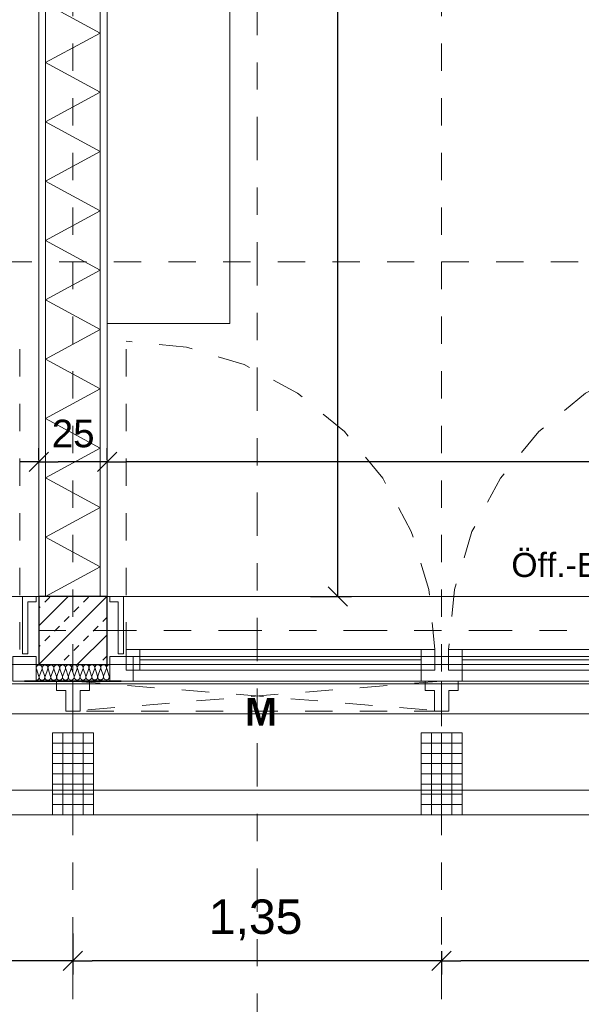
# Model space of a CAD drawing. Header units: metres. Extents: x -45.2 to 14.3, y -31.8 to 10.2.
# Tile 90 of 148: x -8.3 to -6.2, y -23 to -19.4. Entities that reach past the tile are written whole.
import ezdxf

# ---------------------------------------------------------------- set-up
doc = ezdxf.new("R2010")
doc.units = ezdxf.units.M
doc.header["$LTSCALE"] = 0.05
for name, pattern in [('1600.2032', [1.6, 0.8, -0.8]), ('Achsen 01', [5.291531, 3.175, -1.058062, 0.352704, -0.705764]), ('gestrichelt - 01', [2, 1, -1]), ('ISO-07 Punktiert', [0.889, 0.127, -0.762]), ('Raster 01', [2, 1, -1]), ('VW-01 Strichlinie kurz', [2, 1, -1])]:
    doc.linetypes.add(name, pattern=pattern)
doc.layers.get('0').update_dxf_attribs({"lineweight": 25})
for name, color, linetype, lineweight, true_color in [('013_Beton und Stahlbetonarbeiten-000 Brüstung', 7, 'Continuous', 9, 0xa6a6a6), ('014_Fassadenarbeiten-000 Aufsicht Betonfertigteile', 7, 'Continuous', 9, 0xc0c0c0), ('014_Fassadenarbeiten-330 mineralische Dämmung', 7, 'Continuous', 9, 0x666666), ('030_Sonnenschutzarbeiten-Bemassung', 7, 'Continuous', 13, 0xff6633), ('030_Sonnenschutzarbeiten-Grundriss', 7, 'Continuous', 13, 0x555555), ('031_Metallbauarbeiten-330 Aufsicht Metallbauarbeiten', 7, 'Continuous', 9, 0xa6a6a6), ('032_Metallarbeiten-Fenster', 7, 'Continuous', 13, 0x444444), ('032_Metallarbeiten-Öffnungsbegrenzer', 7, 'Continuous', 13, 0x444444), ('039_Trockenbauarbeiten-340 Dämmung', 7, 'Continuous', 9, 0xc0c0c0), ('AV1-Achsen', 1, 'Achsen 01', 18, 0xff0000), ('AV1-Einrichtung', 7, 'Continuous', 9, 0xa6a6a6), ('AV1-Raster', 7, 'Raster 01', 9, 0xa6a6a6)]:
    doc.layers.add(name, color=color, linetype=linetype, lineweight=lineweight, true_color=true_color)
for name, color, linetype, lineweight in [('013_Beton und Stahlbetonarbeiten-000 Unterzüge', 7, 'ISO-07 Punktiert', 13), ('013_Beton und Stahlbetonarbeiten-330 Außenstützen', 7, 'Continuous', 25), ('014_Fassadenarbeiten-330 Betonfertigteile vertikal', 7, 'Continuous', 9), ('027_Tischlerarbeiten-330 Innenfensterbänke', 7, 'Continuous', 9), ('030_Sonnenschutzarbeiten-Kasten+Behang', 7, 'Continuous', 5), ('030_Sonnenschutzarbeiten-Motor', 7, 'Continuous', 5), ('039_Trockenbauarbeiten-340 Gipskarton', 7, 'Continuous', 9), ('AV1-Einrichtung Bemaßung', 7, 'Continuous', 9), ('AV1-Schnitt Achsen', 7, 'Achsen 01', 18)]:
    doc.layers.add(name, color=color, linetype=linetype, lineweight=lineweight)
doc.styles.add('Arial', font='arial.ttf')
doc.styles.add('Arial (bold)', font='arialbd.ttf')

msp = doc.modelspace()

# ---------------------------------------------------------------- linework, layer by layer
at = {"color": 0, "linetype": 'Continuous', "lineweight": 15}
for p, q in [((-8.1896, -20.9466), (-8.2604, -21.0173)), ((-8.2604, -21.0173), (-8.1896, -20.9466)), ((-7.9396, -20.9466), (-8.0104, -21.0173)), ((-8.0104, -21.0173), (-7.9396, -20.9466)), ((-7.0946, -21.5104), (-7.1654, -21.4396)), ((-8.0646, -22.7746), (-8.1354, -22.8454)), ((-8.1354, -22.8454), (-8.0646, -22.7746)), ((-6.7146, -22.7746), (-6.7854, -22.8454)), ((-6.7854, -22.8454), (-6.7146, -22.7746))]:
    msp.add_line(p, q, dxfattribs=at)
at = {"color": 0, "linetype": 'ByBlock', "lineweight": -2}
for p, q in [((-8.225, -20.982), (-8.2957, -20.982)), ((-8.225, -20.982), (-8.1543, -20.982)), ((-7.975, -20.982), (-8.0457, -20.982)), ((-7.975, -20.982), (-7.9043, -20.982)), ((-7.13, -21.475), (-7.13, -21.4043)), ((-8.1, -22.81), (-8.1707, -22.81)), ((-8.1, -22.81), (-8.0293, -22.81)), ((-6.75, -22.81), (-6.8207, -22.81)), ((-6.75, -22.81), (-6.6793, -22.81))]:
    msp.add_line(p, q, dxfattribs=at)
at = {"layer": '013_Beton und Stahlbetonarbeiten-000 Brüstung'}
for points in [[(-10.675, -21.725), (-10.675, -21.475), (-8.225, -21.475), (-8.225, -21.725)], [(-7.975, -21.725), (-7.975, -21.475), (-5.525, -21.475), (-5.525, -21.725)]]:
    msp.add_lwpolyline(points, close=True, dxfattribs=at)
at = {"layer": '013_Beton und Stahlbetonarbeiten-000 Unterzüge', "linetype": 'VW-01 Strichlinie kurz'}
for points in [[(-10.675, -21.725), (-10.675, -21.475), (-8.225, -21.475), (-8.225, -21.725)], [(-7.975, -21.725), (-7.975, -21.475), (-5.525, -21.475), (-5.525, -21.725)]]:
    msp.add_lwpolyline(points, close=True, dxfattribs=at)
at = {"layer": '013_Beton und Stahlbetonarbeiten-330 Außenstützen', "color": 251, "linetype": 'Continuous', "lineweight": 13, "true_color": 0x4c4c4c}
for p, q in [((-7.9758, -21.475), (-8.225, -21.7242)), ((-8.1172, -21.475), (-8.225, -21.5828)), ((-8.2024, -21.496), (-8.1848, -21.4784)), ((-8.061, -21.496), (-8.0433, -21.4784)), ((-8.225, -21.5186), (-8.2201, -21.5137)), ((-8.0964, -21.5314), (-8.0787, -21.5137)), ((-8.1317, -21.5668), (-8.1141, -21.5491)), ((-7.9903, -21.5668), (-7.975, -21.5515)), ((-8.1671, -21.6021), (-8.1494, -21.5844)), ((-8.0257, -21.6021), (-8.008, -21.5844)), ((-8.2024, -21.6375), (-8.1848, -21.6198)), ((-7.975, -21.6156), (-8.0844, -21.725)), ((-8.061, -21.6375), (-8.0433, -21.6198)), ((-8.225, -21.66), (-8.2201, -21.6551)), ((-8.0964, -21.6728), (-8.0787, -21.6551)), ((-8.1317, -21.7082), (-8.1141, -21.6905)), ((-7.9903, -21.7082), (-7.975, -21.6929))]:
    msp.add_line(p, q, dxfattribs=at)
at = {"layer": '013_Beton und Stahlbetonarbeiten-330 Außenstützen'}
msp.add_lwpolyline([(-7.975, -21.475), (-8.225, -21.475), (-8.225, -21.725), (-7.975, -21.725)], close=True, dxfattribs=at)
at = {"layer": '014_Fassadenarbeiten-000 Aufsicht Betonfertigteile'}
msp.add_lwpolyline([(-39.455, -21.905), (0.305, -21.905), (0.675, -22.275), (-39.825, -22.275)], close=True, dxfattribs=at)
at = {"layer": '014_Fassadenarbeiten-330 Betonfertigteile vertikal', "color": 8, "linetype": 'Continuous', "lineweight": 9, "true_color": 0x808080}
for p, q in [((-8.1375, -21.975), (-8.1375, -22.275)), ((-8.1, -21.975), (-8.1, -22.275)), ((-8.0625, -21.975), (-8.0625, -22.275)), ((-6.7875, -21.975), (-6.7875, -22.275)), ((-6.75, -21.975), (-6.75, -22.275)), ((-6.7125, -21.975), (-6.7125, -22.275))]:
    msp.add_line(p, q, dxfattribs=at)
at = {"layer": '014_Fassadenarbeiten-330 Betonfertigteile vertikal', "color": 8, "linetype": 'Continuous', "lineweight": 13, "true_color": 0x808080}
for p, q in [((-8.175, -22.0125), (-8.025, -22.0125)), ((-6.825, -22.0125), (-6.675, -22.0125)), ((-8.175, -22.05), (-8.025, -22.05)), ((-6.825, -22.05), (-6.675, -22.05)), ((-8.175, -22.0875), (-8.025, -22.0875)), ((-6.825, -22.0875), (-6.675, -22.0875)), ((-8.175, -22.125), (-8.025, -22.125)), ((-6.825, -22.125), (-6.675, -22.125)), ((-8.175, -22.1625), (-8.025, -22.1625)), ((-6.825, -22.1625), (-6.675, -22.1625)), ((-8.175, -22.2), (-8.025, -22.2)), ((-6.825, -22.2), (-6.675, -22.2)), ((-8.175, -22.2375), (-8.025, -22.2375)), ((-6.825, -22.2375), (-6.675, -22.2375))]:
    msp.add_line(p, q, dxfattribs=at)
at = {"layer": '014_Fassadenarbeiten-330 Betonfertigteile vertikal'}
for points in [[(-8.025, -21.975), (-8.175, -21.975), (-8.175, -22.275), (-8.025, -22.275)], [(-6.675, -21.975), (-6.825, -21.975), (-6.825, -22.275), (-6.675, -22.275)]]:
    msp.add_lwpolyline(points, close=True, dxfattribs=at)
at = {"layer": '014_Fassadenarbeiten-330 mineralische Dämmung'}
for points in [[(-8.2348, -21.7825), (-8.2328, -21.7823), (-8.2309, -21.7818), (-8.229, -21.7809), (-8.2274, -21.7796), (-8.2261, -21.7781), (-8.2251, -21.7764), (-8.2244, -21.7744), (-8.2241, -21.7724), (-8.2241, -21.7704), (-8.2246, -21.7684), (-8.2337, -21.7405), (-8.2337, -21.7405), (-8.2342, -21.7385), (-8.2342, -21.7365), (-8.2339, -21.7345), (-8.2333, -21.7326), (-8.2323, -21.7309), (-8.2309, -21.7294), (-8.2293, -21.7281), (-8.2276, -21.7272), (-8.2256, -21.7266), (-8.2236, -21.7264), (-8.2216, -21.7266), (-8.2197, -21.7272), (-8.2179, -21.7281), (-8.2163, -21.7293), (-8.2149, -21.7308), (-8.2139, -21.7325), (-8.2132, -21.7344), (-8.2129, -21.7364), (-8.2129, -21.7384), (-8.2133, -21.7404), (-8.2235, -21.7684), (-8.2235, -21.7684), (-8.2239, -21.7704), (-8.224, -21.7724), (-8.2237, -21.7744), (-8.223, -21.7763), (-8.2219, -21.778), (-8.2206, -21.7795), (-8.219, -21.7807), (-8.2172, -21.7816), (-8.2152, -21.7822), (-8.2132, -21.7824), (-8.2112, -21.7822), (-8.2093, -21.7816), (-8.2075, -21.7807), (-8.2059, -21.7794), (-8.2046, -21.7779), (-8.2036, -21.7762), (-8.2029, -21.7743), (-8.2026, -21.7723), (-8.2027, -21.7703), (-8.2031, -21.7683), (-8.2123, -21.7404), (-8.2123, -21.7404), (-8.2127, -21.7384), (-8.2128, -21.7364), (-8.2125, -21.7344), (-8.2118, -21.7325), (-8.2108, -21.7308), (-8.2095, -21.7292), (-8.2079, -21.728), (-8.2061, -21.7271), (-8.2042, -21.7265), (-8.2022, -21.7263), (-8.2002, -21.7265), (-8.1982, -21.727), (-8.1964, -21.7279), (-8.1948, -21.7292), (-8.1935, -21.7307), (-8.1924, -21.7324), (-8.1917, -21.7343), (-8.1914, -21.7363), (-8.1915, -21.7383), (-8.1919, -21.7402), (-8.2021, -21.7683), (-8.2021, -21.7683), (-8.2025, -21.7703), (-8.2025, -21.7723), (-8.2022, -21.7743), (-8.2015, -21.7762), (-8.2005, -21.7779), (-8.1991, -21.7794), (-8.1975, -21.7806), (-8.1957, -21.7815), (-8.1938, -21.7821), (-8.1918, -21.7822), (-8.1898, -21.782), (-8.1879, -21.7815), (-8.1861, -21.7805), (-8.1845, -21.7793), (-8.1832, -21.7778), (-8.1821, -21.776), (-8.1815, -21.7742), (-8.1812, -21.7722), (-8.1812, -21.7701), (-8.1817, -21.7682)], [(-8.2235, -21.7684), (-8.2239, -21.7704), (-8.224, -21.7724), (-8.2237, -21.7744), (-8.223, -21.7763), (-8.2219, -21.778), (-8.2206, -21.7795), (-8.219, -21.7807), (-8.2172, -21.7816), (-8.2152, -21.7822), (-8.2132, -21.7824), (-8.2112, -21.7822), (-8.2093, -21.7816), (-8.2075, -21.7807), (-8.2059, -21.7794), (-8.2046, -21.7779), (-8.2036, -21.7762), (-8.2029, -21.7743), (-8.2026, -21.7723), (-8.2027, -21.7703), (-8.2031, -21.7683), (-8.2123, -21.7404), (-8.2123, -21.7404), (-8.2127, -21.7384), (-8.2128, -21.7364), (-8.2125, -21.7344), (-8.2118, -21.7325), (-8.2108, -21.7308), (-8.2095, -21.7292), (-8.2079, -21.728), (-8.2061, -21.7271), (-8.2042, -21.7265), (-8.2022, -21.7263), (-8.2002, -21.7265), (-8.1982, -21.727), (-8.1964, -21.7279), (-8.1948, -21.7292), (-8.1935, -21.7307), (-8.1924, -21.7324), (-8.1917, -21.7343), (-8.1914, -21.7363), (-8.1915, -21.7383), (-8.1919, -21.7402), (-8.2021, -21.7683), (-8.2021, -21.7683), (-8.2025, -21.7703), (-8.2025, -21.7723), (-8.2022, -21.7743), (-8.2015, -21.7762), (-8.2005, -21.7779), (-8.1991, -21.7794), (-8.1975, -21.7806), (-8.1957, -21.7815), (-8.1938, -21.7821), (-8.1918, -21.7822), (-8.1898, -21.782), (-8.1879, -21.7815), (-8.1861, -21.7805), (-8.1845, -21.7793), (-8.1832, -21.7778), (-8.1821, -21.776), (-8.1815, -21.7742), (-8.1812, -21.7722), (-8.1812, -21.7701), (-8.1817, -21.7682), (-8.1908, -21.7402), (-8.1908, -21.7402), (-8.1913, -21.7383), (-8.1914, -21.7363), (-8.191, -21.7343), (-8.1904, -21.7324), (-8.1894, -21.7306), (-8.188, -21.7291), (-8.1864, -21.7279), (-8.1847, -21.7269), (-8.1827, -21.7264), (-8.1807, -21.7262), (-8.1787, -21.7264), (-8.1768, -21.7269), (-8.175, -21.7278), (-8.1734, -21.729), (-8.172, -21.7305), (-8.171, -21.7323), (-8.1703, -21.7341), (-8.17, -21.7361), (-8.17, -21.7381), (-8.1704, -21.7401), (-8.1806, -21.7682), (-8.1806, -21.7682), (-8.181, -21.7701), (-8.1811, -21.7722), (-8.1808, -21.7741), (-8.1801, -21.776), (-8.179, -21.7778), (-8.1777, -21.7793), (-8.1761, -21.7805), (-8.1743, -21.7814), (-8.1723, -21.7819), (-8.1703, -21.7821), (-8.1683, -21.7819), (-8.1664, -21.7813), (-8.1646, -21.7804), (-8.163, -21.7792), (-8.1617, -21.7777), (-8.1607, -21.7759), (-8.16, -21.774), (-8.1597, -21.772), (-8.1598, -21.77), (-8.1602, -21.7681), (-8.1694, -21.7401), (-8.1694, -21.7401), (-8.1698, -21.7381), (-8.1699, -21.7361), (-8.1696, -21.7341), (-8.1689, -21.7322), (-8.1679, -21.7305), (-8.1666, -21.729), (-8.165, -21.7277), (-8.1632, -21.7268), (-8.1613, -21.7262), (-8.1593, -21.726), (-8.1573, -21.7262), (-8.1553, -21.7268), (-8.1535, -21.7277), (-8.1519, -21.7289), (-8.1506, -21.7304), (-8.1495, -21.7321), (-8.1488, -21.734), (-8.1485, -21.736), (-8.1486, -21.738), (-8.149, -21.74), (-8.1592, -21.7681), (-8.1592, -21.7681), (-8.1596, -21.77), (-8.1596, -21.772), (-8.1593, -21.774), (-8.1586, -21.7759), (-8.1576, -21.7776), (-8.1562, -21.7791), (-8.1546, -21.7804), (-8.1528, -21.7813), (-8.1509, -21.7818), (-8.1489, -21.782), (-8.1469, -21.7818), (-8.145, -21.7812), (-8.1432, -21.7803), (-8.1416, -21.7791), (-8.1403, -21.7775), (-8.1392, -21.7758), (-8.1386, -21.7739), (-8.1383, -21.7719), (-8.1383, -21.7699), (-8.1388, -21.7679), (-8.1479, -21.74), (-8.1479, -21.74), (-8.1484, -21.738), (-8.1485, -21.736), (-8.1481, -21.734), (-8.1475, -21.7321), (-8.1465, -21.7304), (-8.1451, -21.7289), (-8.1435, -21.7276), (-8.1418, -21.7267), (-8.1398, -21.7261), (-8.1378, -21.7259), (-8.1358, -21.7261), (-8.1339, -21.7266), (-8.1321, -21.7276), (-8.1305, -21.7288), (-8.1291, -21.7303), (-8.1281, -21.732), (-8.1274, -21.7339), (-8.1271, -21.7359), (-8.1271, -21.7379), (-8.1275, -21.7399), (-8.1377, -21.7679), (-8.1377, -21.7679), (-8.1381, -21.7699), (-8.1382, -21.7719), (-8.1379, -21.7739), (-8.1372, -21.7758), (-8.1361, -21.7775), (-8.1348, -21.779), (-8.1332, -21.7802), (-8.1314, -21.7811), (-8.1294, -21.7817), (-8.1274, -21.7819), (-8.1254, -21.7817), (-8.1235, -21.7811), (-8.1217, -21.7802), (-8.1201, -21.7789), (-8.1188, -21.7774), (-8.1178, -21.7757), (-8.1171, -21.7738), (-8.1168, -21.7718), (-8.1169, -21.7698), (-8.1173, -21.7678), (-8.1265, -21.7399), (-8.1265, -21.7399), (-8.1269, -21.7379), (-8.127, -21.7359), (-8.1267, -21.7339), (-8.126, -21.732), (-8.125, -21.7303), (-8.1237, -21.7287), (-8.1221, -21.7275), (-8.1203, -21.7266), (-8.1184, -21.726), (-8.1164, -21.7258), (-8.1144, -21.726), (-8.1124, -21.7265), (-8.1106, -21.7274), (-8.109, -21.7286), (-8.1077, -21.7302), (-8.1066, -21.7319), (-8.1059, -21.7338), (-8.1056, -21.7358), (-8.1057, -21.7378), (-8.1061, -21.7397), (-8.1163, -21.7678), (-8.1163, -21.7678), (-8.1167, -21.7698), (-8.1167, -21.7718), (-8.1164, -21.7738), (-8.1157, -21.7757), (-8.1147, -21.7774), (-8.1133, -21.7789), (-8.1117, -21.7801), (-8.1099, -21.781), (-8.108, -21.7816), (-8.106, -21.7817), (-8.104, -21.7815), (-8.1021, -21.781), (-8.1003, -21.78), (-8.0987, -21.7788), (-8.0974, -21.7773), (-8.0963, -21.7755), (-8.0957, -21.7736), (-8.0954, -21.7717), (-8.0954, -21.7696), (-8.0959, -21.7677), (-8.105, -21.7397), (-8.105, -21.7397), (-8.1055, -21.7378), (-8.1056, -21.7358), (-8.1052, -21.7338), (-8.1046, -21.7319), (-8.1036, -21.7301), (-8.1022, -21.7286), (-8.1006, -21.7274), (-8.0989, -21.7264), (-8.0969, -21.7259), (-8.0949, -21.7257), (-8.0929, -21.7258), (-8.091, -21.7264), (-8.0892, -21.7273), (-8.0876, -21.7285), (-8.0862, -21.73), (-8.0852, -21.7318), (-8.0845, -21.7336), (-8.0842, -21.7356), (-8.0842, -21.7376), (-8.0846, -21.7396), (-8.0948, -21.7677), (-8.0948, -21.7677), (-8.0952, -21.7696), (-8.0953, -21.7717), (-8.095, -21.7736), (-8.0943, -21.7755), (-8.0932, -21.7773), (-8.0919, -21.7788), (-8.0903, -21.78), (-8.0885, -21.7809), (-8.0865, -21.7814), (-8.0845, -21.7816), (-8.0825, -21.7814), (-8.0806, -21.7808), (-8.0788, -21.7799), (-8.0772, -21.7787), (-8.0759, -21.7772), (-8.0749, -21.7754), (-8.0742, -21.7735), (-8.0739, -21.7715), (-8.074, -21.7695), (-8.0744, -21.7676), (-8.0836, -21.7396), (-8.0836, -21.7396), (-8.084, -21.7376), (-8.0841, -21.7356), (-8.0838, -21.7336), (-8.0831, -21.7317), (-8.0821, -21.73), (-8.0808, -21.7285), (-8.0792, -21.7272), (-8.0774, -21.7263), (-8.0755, -21.7257), (-8.0735, -21.7255), (-8.0715, -21.7257), (-8.0695, -21.7263), (-8.0677, -21.7272), (-8.0661, -21.7284), (-8.0648, -21.7299), (-8.0637, -21.7316), (-8.063, -21.7335), (-8.0627, -21.7355), (-8.0628, -21.7375), (-8.0632, -21.7395), (-8.0734, -21.7675), (-8.0734, -21.7675), (-8.0738, -21.7695), (-8.0738, -21.7715), (-8.0735, -21.7735), (-8.0728, -21.7754), (-8.0718, -21.7771), (-8.0704, -21.7786), (-8.0688, -21.7799), (-8.067, -21.7808), (-8.0651, -21.7813), (-8.0631, -21.7815), (-8.0611, -21.7813), (-8.0592, -21.7807), (-8.0574, -21.7798), (-8.0558, -21.7785), (-8.0545, -21.777), (-8.0534, -21.7753), (-8.0528, -21.7734), (-8.0525, -21.7714), (-8.0525, -21.7694), (-8.053, -21.7674), (-8.0621, -21.7395), (-8.0621, -21.7395), (-8.0626, -21.7375), (-8.0627, -21.7355), (-8.0623, -21.7335), (-8.0617, -21.7316), (-8.0607, -21.7299), (-8.0593, -21.7284), (-8.0577, -21.7271), (-8.056, -21.7262), (-8.054, -21.7256), (-8.052, -21.7254), (-8.05, -21.7256), (-8.0481, -21.7261), (-8.0463, -21.727), (-8.0447, -21.7283), (-8.0433, -21.7298), (-8.0423, -21.7315), (-8.0416, -21.7334), (-8.0413, -21.7354), (-8.0413, -21.7374), (-8.0417, -21.7394), (-8.0519, -21.7674), (-8.0519, -21.7674), (-8.0523, -21.7694), (-8.0524, -21.7714), (-8.0521, -21.7734), (-8.0514, -21.7753), (-8.0503, -21.777), (-8.049, -21.7785), (-8.0474, -21.7797), (-8.0456, -21.7806), (-8.0437, -21.7812), (-8.0416, -21.7814), (-8.0396, -21.7812), (-8.0377, -21.7806), (-8.0359, -21.7797), (-8.0343, -21.7784), (-8.033, -21.7769), (-8.032, -21.7752), (-8.0313, -21.7733), (-8.031, -21.7713), (-8.0311, -21.7693), (-8.0315, -21.7673), (-8.0407, -21.7394), (-8.0407, -21.7394), (-8.0411, -21.7374), (-8.0412, -21.7354), (-8.0409, -21.7334), (-8.0402, -21.7315), (-8.0392, -21.7297), (-8.0379, -21.7282), (-8.0363, -21.727), (-8.0345, -21.7261), (-8.0326, -21.7255), (-8.0306, -21.7253), (-8.0286, -21.7255), (-8.0266, -21.726), (-8.0248, -21.7269), (-8.0232, -21.7281), (-8.0219, -21.7296), (-8.0208, -21.7314), (-8.0202, -21.7333), (-8.0198, -21.7353), (-8.0199, -21.7373), (-8.0203, -21.7392), (-8.0305, -21.7673), (-8.0305, -21.7673), (-8.0309, -21.7693), (-8.0309, -21.7713), (-8.0306, -21.7733), (-8.0299, -21.7752), (-8.0289, -21.7769), (-8.0275, -21.7784), (-8.0259, -21.7796), (-8.0241, -21.7805), (-8.0222, -21.7811), (-8.0202, -21.7812), (-8.0182, -21.781), (-8.0163, -21.7805), (-8.0145, -21.7795), (-8.0129, -21.7783), (-8.0116, -21.7768), (-8.0105, -21.775), (-8.0099, -21.7731), (-8.0096, -21.7712), (-8.0096, -21.7691), (-8.0101, -21.7672), (-8.0192, -21.7392), (-8.0192, -21.7392), (-8.0197, -21.7373), (-8.0198, -21.7353), (-8.0195, -21.7333), (-8.0188, -21.7314), (-8.0178, -21.7296), (-8.0164, -21.7281), (-8.0148, -21.7269), (-8.0131, -21.7259), (-8.0111, -21.7254), (-8.0091, -21.7252), (-8.0071, -21.7253), (-8.0052, -21.7259), (-8.0034, -21.7268), (-8.0018, -21.728), (-8.0004, -21.7295), (-7.9994, -21.7312), (-7.9987, -21.7331), (-7.9984, -21.7351), (-7.9984, -21.7371), (-7.9988, -21.7391), (-8.009, -21.7672), (-8.009, -21.7672), (-8.0095, -21.7691), (-8.0095, -21.7712), (-8.0092, -21.7731), (-8.0085, -21.775), (-8.0074, -21.7768), (-8.0061, -21.7783), (-8.0045, -21.7795), (-8.0027, -21.7804), (-8.0008, -21.7809), (-7.9987, -21.7811), (-7.9967, -21.7809), (-7.9948, -21.7803), (-7.993, -21.7794), (-7.9914, -21.7782), (-7.9901, -21.7767), (-7.9891, -21.7749), (-7.9884, -21.773), (-7.9881, -21.771), (-7.9882, -21.769), (-7.9886, -21.767), (-7.9978, -21.7391), (-7.9978, -21.7391), (-7.9982, -21.7371), (-7.9983, -21.7351), (-7.998, -21.7331), (-7.9973, -21.7312), (-7.9963, -21.7295), (-7.995, -21.728), (-7.9934, -21.7267), (-7.9916, -21.7258), (-7.9897, -21.7252), (-7.9877, -21.725), (-7.9857, -21.7252), (-7.9837, -21.7258), (-7.9819, -21.7267), (-7.9803, -21.7279), (-7.979, -21.7294), (-7.9779, -21.7311), (-7.9773, -21.733), (-7.9769, -21.735), (-7.977, -21.737), (-7.9774, -21.739)], [(-8.0305, -21.7673), (-8.0309, -21.7692), (-8.031, -21.7711), (-8.0307, -21.773), (-8.0301, -21.7748), (-8.0292, -21.7765), (-8.028, -21.778), (-8.0265, -21.7792), (-8.0265, -21.7792), (-8.0248, -21.7802), (-8.023, -21.7809), (-8.0212, -21.7812), (-8.0192, -21.7812), (-8.0174, -21.7808), (-8.0156, -21.7801), (-8.0139, -21.7792), (-8.0139, -21.7792), (-8.0125, -21.7779), (-8.0113, -21.7764), (-8.0104, -21.7747), (-8.0098, -21.7729), (-8.0096, -21.771), (-8.0096, -21.769), (-8.0101, -21.7672), (-8.0192, -21.7392), (-8.0192, -21.7392), (-8.0197, -21.7374), (-8.0198, -21.7354), (-8.0195, -21.7335), (-8.0189, -21.7317), (-8.018, -21.73), (-8.0168, -21.7285), (-8.0154, -21.7272), (-8.0154, -21.7272), (-8.0138, -21.7263), (-8.012, -21.7256), (-8.0101, -21.7252), (-8.0082, -21.7252), (-8.0063, -21.7255), (-8.0045, -21.7262), (-8.0028, -21.7272), (-8.0028, -21.7272), (-8.0014, -21.7284), (-8.0002, -21.7299), (-7.9992, -21.7316), (-7.9986, -21.7334), (-7.9984, -21.7353), (-7.9984, -21.7372), (-7.9988, -21.7391), (-8.009, -21.7672), (-8.009, -21.7672), (-8.0094, -21.769), (-8.0095, -21.771), (-8.0092, -21.7729), (-8.0086, -21.7747), (-8.0077, -21.7764), (-8.0065, -21.7779), (-8.005, -21.7791), (-8.005, -21.7791), (-8.0034, -21.7801), (-8.0016, -21.7807), (-7.9997, -21.7811), (-7.9978, -21.7811), (-7.9959, -21.7807), (-7.9941, -21.78), (-7.9925, -21.779), (-7.9925, -21.779), (-7.991, -21.7778), (-7.9898, -21.7763), (-7.9889, -21.7746), (-7.9884, -21.7727), (-7.9881, -21.7708), (-7.9882, -21.7689), (-7.9886, -21.767), (-7.9978, -21.7391), (-7.9978, -21.7391), (-7.9982, -21.7372), (-7.9983, -21.7353), (-7.9981, -21.7334), (-7.9975, -21.7316), (-7.9966, -21.7299), (-7.9954, -21.7284), (-7.994, -21.7271), (-7.994, -21.7271), (-7.9923, -21.7261), (-7.9905, -21.7254), (-7.9886, -21.7251), (-7.9867, -21.7251), (-7.9848, -21.7254), (-7.983, -21.7261), (-7.9814, -21.727), (-7.9814, -21.727), (-7.9799, -21.7283), (-7.9787, -21.7298), (-7.9778, -21.7315), (-7.9772, -21.7333), (-7.9769, -21.7352), (-7.977, -21.7371), (-7.9774, -21.739), (-7.9876, -21.767), (-7.9876, -21.767), (-7.988, -21.7689), (-7.9881, -21.7708), (-7.9878, -21.7727), (-7.9872, -21.7746), (-7.9863, -21.7762), (-7.9851, -21.7777), (-7.9836, -21.779), (-7.9836, -21.779), (-7.9819, -21.78), (-7.9801, -21.7806), (-7.9783, -21.7809), (-7.9763, -21.7809), (-7.9745, -21.7806), (-7.9727, -21.7799), (-7.971, -21.7789), (-7.971, -21.7789), (-7.9696, -21.7776), (-7.9684, -21.7761), (-7.9675, -21.7744), (-7.9669, -21.7726), (-7.9667, -21.7707), (-7.9667, -21.7688), (-7.9672, -21.7669), (-7.9763, -21.739), (-7.9763, -21.739), (-7.9768, -21.7371), (-7.9769, -21.7352), (-7.9766, -21.7333), (-7.976, -21.7314), (-7.9751, -21.7297), (-7.9739, -21.7282), (-7.9725, -21.727), (-7.9708, -21.726), (-7.969, -21.7253), (-7.9671, -21.725), (-7.9652, -21.725)], [(-7.9649, -21.776), (-7.9658, -21.7744), (-7.9664, -21.7725), (-7.9666, -21.7707), (-7.9665, -21.7688), (-7.9661, -21.7669), (-7.9649, -21.7636)]]:
    msp.add_lwpolyline(points, dxfattribs=at)
at = {"layer": '027_Tischlerarbeiten-330 Innenfensterbänke'}
for points in [[(-8.235, -21.475), (-8.235, -21.495), (-8.265, -21.495), (-8.265, -21.685), (-8.285, -21.685), (-8.285, -21.475)], [(-7.965, -21.475), (-7.965, -21.495), (-7.935, -21.495), (-7.935, -21.685), (-7.915, -21.685), (-7.915, -21.475)]]:
    msp.add_lwpolyline(points, close=True, dxfattribs=at)
at = {"layer": '030_Sonnenschutzarbeiten-Bemassung', "color": 0, "lineweight": -2}
for p, q in [((-8.1, -22.71), (-8.1, -22.86)), ((-8.1, -22.71), (-8.1, -22.86)), ((-6.75, -22.775), (-6.75, -22.86)), ((-6.75, -22.775), (-6.75, -22.86)), ((-8.1707, -22.81), (-9.3793, -22.81)), ((-6.8207, -22.81), (-8.0293, -22.81)), ((-5.4707, -22.81), (-6.6793, -22.81))]:
    msp.add_line(p, q, dxfattribs=at)
at = {"layer": '030_Sonnenschutzarbeiten-Grundriss', "color": 251, "true_color": 0x555555}
for points in [[(-8.1, -21.895), (-8.126, -21.895), (-8.126, -21.82), (-8.16, -21.82), (-8.16, -21.785), (-8.1, -21.785)], [(-8.1, -21.895), (-8.074, -21.895), (-8.074, -21.82), (-8.04, -21.82), (-8.04, -21.785), (-8.1, -21.785)], [(-6.75, -21.895), (-6.776, -21.895), (-6.776, -21.82), (-6.81, -21.82), (-6.81, -21.785), (-6.75, -21.785)], [(-6.75, -21.895), (-6.724, -21.895), (-6.724, -21.82), (-6.69, -21.82), (-6.69, -21.785), (-6.75, -21.785)]]:
    msp.add_lwpolyline(points, close=True, dxfattribs=at)
at = {"layer": '030_Sonnenschutzarbeiten-Kasten+Behang', "color": 1, "linetype": '1600.2032', "lineweight": 18, "true_color": 0xff0000}
for p, q in [((-6.75, -21.785), (-8.1, -21.895)), ((-8.1, -21.785), (-6.75, -21.895))]:
    msp.add_line(p, q, dxfattribs=at)
at = {"layer": '030_Sonnenschutzarbeiten-Kasten+Behang', "color": 1, "linetype": 'Continuous', "lineweight": 18, "true_color": 0xff0000}
for points in [[(-8.126, -21.82), (-8.16, -21.82), (-8.16, -21.785), (-8.1, -21.785), (-8.1, -21.895), (-8.126, -21.895)], [(-8.074, -21.82), (-8.04, -21.82), (-8.04, -21.785), (-8.1, -21.785), (-8.1, -21.895), (-8.074, -21.895)], [(-6.776, -21.82), (-6.81, -21.82), (-6.81, -21.785), (-6.75, -21.785), (-6.75, -21.895), (-6.776, -21.895)], [(-6.724, -21.82), (-6.69, -21.82), (-6.69, -21.785), (-6.75, -21.785), (-6.75, -21.895), (-6.724, -21.895)]]:
    msp.add_lwpolyline(points, close=True, dxfattribs=at)
at = {"layer": '030_Sonnenschutzarbeiten-Kasten+Behang', "color": 1, "linetype": '1600.2032', "lineweight": 18, "true_color": 0xff0000}
msp.add_lwpolyline([(-8.1, -21.785), (-6.75, -21.785), (-6.75, -21.895), (-8.1, -21.895)], close=True, dxfattribs=at)
at = {"layer": '031_Metallbauarbeiten-330 Aufsicht Metallbauarbeiten'}
for points in [[(-10.8, -21.795), (-8.1, -21.795), (-8.1, -22.185), (-10.8, -22.185)], [(-8.1, -21.795), (-5.4, -21.795), (-5.4, -22.185), (-8.1, -22.185)]]:
    msp.add_lwpolyline(points, close=True, dxfattribs=at)
at = {"layer": '032_Metallarbeiten-Fenster', "color": 7, "linetype": 'gestrichelt - 01', "lineweight": 18}
for p, q in [((-8.295, -21.67), (-8.295, -20.54)), ((-7.905, -21.67), (-7.905, -20.54))]:
    msp.add_line(p, q, dxfattribs=at)
at = {"layer": '032_Metallarbeiten-Fenster', "color": 7, "lineweight": 18}
for p, q in [((-7.855, -21.7075), (-6.825, -21.7075)), ((-5.645, -21.7075), (-6.675, -21.7075))]:
    msp.add_line(p, q, dxfattribs=at)
at = {"layer": '032_Metallarbeiten-Fenster', "color": 7, "linetype": 'gestrichelt - 01', "lineweight": 18}
for points in [[(-6.775, -21.67), (-6.7967, -21.4495), (-6.861, -21.2376), (-6.9654, -21.0422), (-7.106, -20.871), (-7.2772, -20.7304), (-7.4726, -20.626), (-7.6845, -20.5617), (-7.905, -20.54)], [(-5.595, -20.54), (-5.8155, -20.5617), (-6.0274, -20.626), (-6.2228, -20.7304), (-6.394, -20.871), (-6.5346, -21.0422), (-6.639, -21.2376), (-6.7033, -21.4495), (-6.725, -21.67)]]:
    msp.add_lwpolyline(points, dxfattribs=at)
at = {"layer": '032_Metallarbeiten-Fenster', "color": 7, "lineweight": 18}
for points in [[(-7.905, -21.745), (-7.855, -21.745), (-7.855, -21.67), (-7.905, -21.67)], [(-7.855, -21.745), (-6.825, -21.745), (-6.825, -21.67), (-7.855, -21.67)], [(-6.825, -21.745), (-6.775, -21.745), (-6.775, -21.67), (-6.825, -21.67)], [(-6.675, -21.745), (-6.725, -21.745), (-6.725, -21.67), (-6.675, -21.67)], [(-5.645, -21.745), (-6.675, -21.745), (-6.675, -21.67), (-5.645, -21.67)], [(-8.235, -21.695), (-8.32, -21.695), (-8.32, -21.785), (-8.235, -21.785)], [(-7.88, -21.785), (-7.88, -21.695), (-7.965, -21.695), (-7.965, -21.785)], [(-5.62, -21.695), (-5.62, -21.785), (-7.88, -21.785), (-7.88, -21.695)], [(-6.675, -21.785), (-6.825, -21.785), (-6.825, -21.695), (-6.675, -21.695)]]:
    msp.add_lwpolyline(points, close=True, dxfattribs=at)
at = {"layer": '032_Metallarbeiten-Fenster', "color": 7, "linetype": 'Continuous', "lineweight": 9}
msp.add_lwpolyline([(-8.2769, -21.7843), (-7.9231, -21.7843), (-7.9231, -21.7863), (-8.2769, -21.7863)], close=True, dxfattribs=at)
at = {"layer": '039_Trockenbauarbeiten-340 Dämmung'}
msp.add_lwpolyline([(-8.2, -21.475), (-8, -21.3664), (-8.2, -21.2578), (-8, -21.1492), (-8.2, -21.0405), (-8, -20.9319), (-8.2, -20.8233), (-8, -20.7147), (-8.2, -20.6061), (-8, -20.4975), (-8.2, -20.3888), (-8, -20.2802), (-8.2, -20.1716), (-8, -20.063), (-8.2, -19.9544), (-8, -19.8458), (-8.2, -19.7371), (-8, -19.6285), (-8.2, -19.5199), (-8, -19.4113), (-8.2, -19.3027)], dxfattribs=at)
at = {"layer": '039_Trockenbauarbeiten-340 Gipskarton'}
for points in [[(-8, -16.1), (-7.975, -16.1), (-7.975, -21.475), (-8, -21.475)], [(-8.225, -16.325), (-8.2, -16.325), (-8.2, -21.475), (-8.225, -21.475)]]:
    msp.add_lwpolyline(points, close=True, dxfattribs=at)
at = {"layer": 'AV1-Achsen'}
msp.add_line((-43.35, -21.6), (4.2, -21.6), dxfattribs=at)
at = {"layer": 'AV1-Einrichtung'}
msp.add_lwpolyline([(-7.525, -18.975), (-7.525, -20.475), (-7.975, -20.475), (-7.975, -18.975)], close=True, dxfattribs=at)
at = {"layer": 'AV1-Einrichtung Bemaßung', "color": 0, "lineweight": -2}
for p, q in [((-7.13, -21.4043), (-7.13, -16.1457)), ((-8.225, -20.975), (-8.225, -20.932)), ((-8.225, -20.975), (-8.225, -20.932)), ((-7.975, -20.975), (-7.975, -20.932)), ((-7.975, -20.975), (-7.975, -20.932)), ((-8.0457, -20.982), (-8.1543, -20.982)), ((-2.6457, -20.982), (-7.9043, -20.982)), ((-7.23, -21.475), (-7.08, -21.475))]:
    msp.add_line(p, q, dxfattribs=at)
at = {"layer": 'AV1-Raster'}
for p, q in [((-8.1, -22.95), (-8.1, 1.35)), ((-6.75, -22.95), (-6.75, 1.35)), ((1.35, -20.25), (-40.5, -20.25))]:
    msp.add_line(p, q, dxfattribs=at)
at = {"layer": 'AV1-Schnitt Achsen'}
msp.add_line((-7.425, -26.3), (-7.425, 4.7), dxfattribs=at)
at = {"layer": 'Defpoints', "color": 0, "lineweight": 0}
for p, q in [((-8.225, -20.982), (-8.225, -20.982)), ((-7.975, -20.982), (-7.975, -20.982)), ((-8.225, -21.475), (-8.225, -21.475)), ((-8.225, -21.475), (-8.225, -21.475)), ((-8.225, -21.475), (-8.225, -21.475)), ((-8.225, -21.475), (-8.225, -21.475)), ((-8.225, -21.475), (-8.225, -21.475)), ((-8.225, -21.475), (-8.225, -21.475)), ((-7.975, -21.475), (-7.975, -21.475)), ((-7.975, -21.475), (-7.975, -21.475)), ((-7.975, -21.475), (-7.975, -21.475)), ((-7.975, -21.475), (-7.975, -21.475)), ((-7.975, -21.475), (-7.975, -21.475)), ((-7.975, -21.475), (-7.975, -21.475)), ((-8.1, -21.975), (-8.1, -21.975)), ((-8.1, -21.975), (-8.1, -21.975)), ((-8.175, -22.275), (-8.175, -22.275)), ((-8.175, -22.275), (-8.175, -22.275)), ((-8.025, -22.275), (-8.025, -22.275)), ((-8.025, -22.275), (-8.025, -22.275)), ((-6.825, -22.275), (-6.825, -22.275)), ((-6.825, -22.275), (-6.825, -22.275)), ((-6.75, -22.275), (-6.75, -22.275)), ((-6.75, -22.275), (-6.75, -22.275)), ((-6.675, -22.275), (-6.675, -22.275)), ((-6.675, -22.275), (-6.675, -22.275)), ((-8.1, -22.81), (-8.1, -22.81)), ((-6.75, -22.81), (-6.75, -22.81))]:
    msp.add_line(p, q, dxfattribs=at)

# ---------------------------------------------------------------- texts
at = {"layer": '030_Sonnenschutzarbeiten-Bemassung', "color": 0, "insert": (-7.6025, -22.7348), "char_height": 0.12609, "attachment_point": 7, "style": 'Arial'}
msp.add_mtext('1,35', dxfattribs=at)
at = {"layer": '030_Sonnenschutzarbeiten-Motor', "color": 255, "insert": (-7.4702, -21.9485), "char_height": 0.1009, "attachment_point": 7, "style": 'Arial (bold)'}
msp.add_mtext('M', dxfattribs=at)
at = {"layer": '032_Metallarbeiten-Öffnungsbegrenzer', "color": 7, "insert": (-6.4947, -21.4306), "char_height": 0.088263, "attachment_point": 7, "style": 'Arial'}
msp.add_mtext('Öff.-Begrenzer', dxfattribs=at)
at = {"layer": 'AV1-Einrichtung Bemaßung', "color": 0, "insert": (-8.1776, -20.9301), "char_height": 0.10087, "attachment_point": 7, "style": 'Arial'}
msp.add_mtext('25', dxfattribs=at)

doc.saveas('drawing.dxf')
